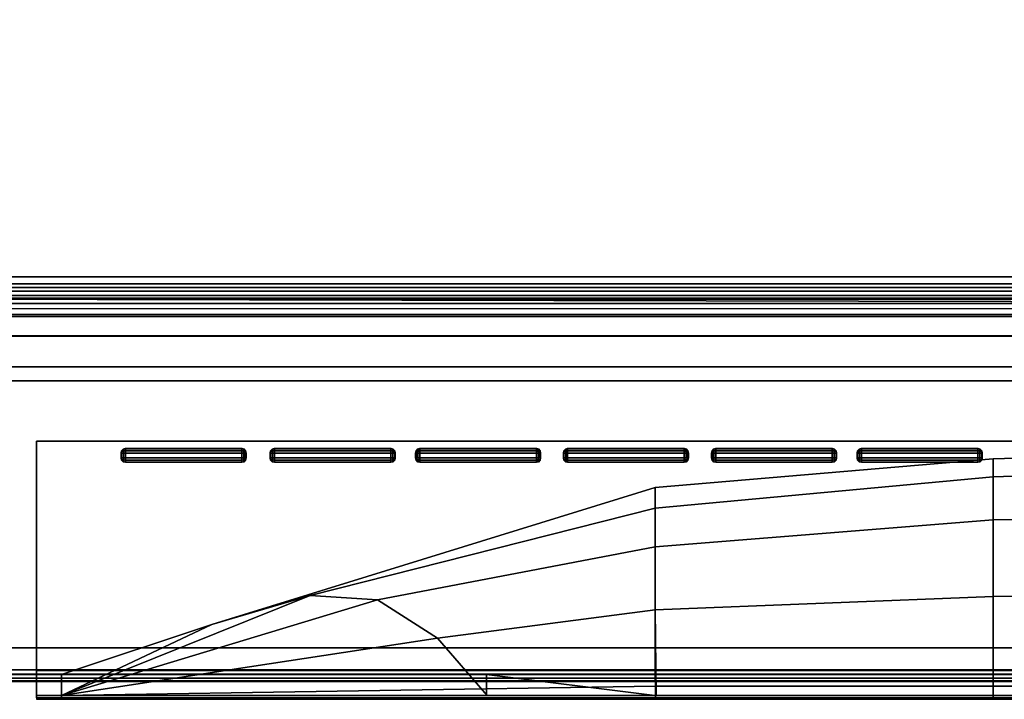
# Model space of a CAD drawing. Extents: x -12.4 to 12.4, y -12 to 12.
# Tile 2 of 7: x -8.1 to -2.2, y -12 to -7.9. Entities that reach past the tile are written whole.
import ezdxf

# ---------------------------------------------------------------- set-up
doc = ezdxf.new("R2010")
doc.units = 0
for name, color, linetype in [('BUTTON', 251, 'CONTINUOUS'), ('BUTTON_1', 251, 'CONTINUOUS'), ('BUTTON_2', 251, 'CONTINUOUS'), ('BUTTON_3', 251, 'CONTINUOUS'), ('BUTTON_4', 251, 'CONTINUOUS'), ('BUTTON_5', 251, 'CONTINUOUS'), ('DOOR_GASKET', 27, 'CONTINUOUS'), ('FRONT_TRIM', 253, 'CONTINUOUS'), ('POCKET_DOOR_HANDLE', 251, 'CONTINUOUS'), ('SHP878ZD5N_BODY_', 253, 'CONTINUOUS'), ('SHP878ZD5N_DOOR', 251, 'CONTINUOUS')]:
    doc.layers.add(name, color=color, linetype=linetype)

msp = doc.modelspace()

# ---------------------------------------------------------------- linework, layer by layer
at = {"layer": 'BUTTON'}
for points in [[(-7.513, -10.4765, 33.5885), (-7.5154, -10.4892, 33.589), (-7.5182, -10.4892, 33.5776), (-7.5154, -10.476, 33.5776)], [(-7.5182, -10.4892, 33.5776), (-7.5154, -10.4892, 33.589), (-7.5154, -10.5175, 33.589), (-7.5182, -10.5175, 33.5776)], [(-7.5037, -10.466, 33.5885), (-7.513, -10.4765, 33.5885), (-7.5154, -10.476, 33.5776), (-7.5042, -10.4633, 33.5776)], [(-7.513, -10.4765, 33.5885), (-7.5037, -10.4765, 33.5976), (-7.5042, -10.4892, 33.5999), (-7.5154, -10.4892, 33.589)], [(-7.5154, -10.4892, 33.589), (-7.5042, -10.4892, 33.5999), (-7.5042, -10.5175, 33.5999), (-7.5154, -10.5175, 33.589)], [(-7.5037, -10.466, 33.5885), (-7.5037, -10.4765, 33.5976), (-7.513, -10.4765, 33.5885)], [(-7.5037, -10.466, 33.5885), (-7.5042, -10.4633, 33.5776), (-7.4925, -10.4601, 33.5776), (-7.4925, -10.4633, 33.589)], [(-7.5037, -10.4765, 33.5976), (-7.4925, -10.4759, 33.5999), (-7.4925, -10.4892, 33.6026), (-7.5042, -10.4892, 33.5999)], [(-7.5042, -10.4892, 33.5999), (-7.4925, -10.4892, 33.6026), (-7.4925, -10.5175, 33.6026), (-7.5042, -10.5175, 33.5999)], [(-7.5037, -10.4765, 33.5976), (-7.5037, -10.466, 33.5885), (-7.4925, -10.4633, 33.589), (-7.4925, -10.4759, 33.5999)], [(-6.7908, -10.4601, 33.5776), (-6.7908, -10.4633, 33.589), (-7.4925, -10.4633, 33.589), (-7.4925, -10.4601, 33.5776)], [(-6.7908, -10.4633, 33.589), (-6.7908, -10.4759, 33.5999), (-7.4925, -10.4759, 33.5999), (-7.4925, -10.4633, 33.589)], [(-6.7908, -10.4759, 33.5999), (-6.7908, -10.4892, 33.6026), (-7.4925, -10.4892, 33.6026), (-7.4925, -10.4759, 33.5999)], [(-6.7908, -10.4892, 33.6026), (-6.7908, -10.5175, 33.6026), (-7.4925, -10.5175, 33.6026), (-7.4925, -10.4892, 33.6026)], [(-6.7796, -10.466, 33.5885), (-6.7908, -10.4633, 33.589), (-6.7908, -10.4601, 33.5776), (-6.7791, -10.4633, 33.5776)], [(-6.7796, -10.466, 33.5885), (-6.7796, -10.4765, 33.5976), (-6.7908, -10.4759, 33.5999), (-6.7908, -10.4633, 33.589)], [(-6.7796, -10.4765, 33.5976), (-6.7791, -10.4892, 33.5999), (-6.7908, -10.4892, 33.6026), (-6.7908, -10.4759, 33.5999)], [(-6.7908, -10.4892, 33.6026), (-6.7791, -10.4892, 33.5999), (-6.7791, -10.5175, 33.5999), (-6.7908, -10.5175, 33.6026)], [(-6.7703, -10.4765, 33.5885), (-6.7796, -10.466, 33.5885), (-6.7791, -10.4633, 33.5776), (-6.7679, -10.476, 33.5776)], [(-6.7796, -10.466, 33.5885), (-6.7703, -10.4765, 33.5885), (-6.7796, -10.4765, 33.5976)], [(-6.7796, -10.4765, 33.5976), (-6.7703, -10.4765, 33.5885), (-6.7679, -10.4892, 33.589), (-6.7791, -10.4892, 33.5999)], [(-6.7791, -10.4892, 33.5999), (-6.7679, -10.4892, 33.589), (-6.7679, -10.5175, 33.589), (-6.7791, -10.5175, 33.5999)], [(-6.7703, -10.4765, 33.5885), (-6.7679, -10.476, 33.5776), (-6.7651, -10.4892, 33.5776), (-6.7679, -10.4892, 33.589)], [(-6.7679, -10.4892, 33.589), (-6.7651, -10.4892, 33.5776), (-6.7651, -10.5175, 33.5776), (-6.7679, -10.5175, 33.589)], [(-7.513, -10.5302, 33.5886), (-7.5154, -10.5308, 33.5777), (-7.5182, -10.5175, 33.5776), (-7.5154, -10.5175, 33.589)], [(-7.5037, -10.5302, 33.5976), (-7.513, -10.5302, 33.5886), (-7.5154, -10.5175, 33.589), (-7.5042, -10.5175, 33.5999)], [(-7.513, -10.5302, 33.5886), (-7.5037, -10.5408, 33.5886), (-7.5042, -10.5435, 33.5777), (-7.5154, -10.5308, 33.5777)], [(-7.513, -10.5302, 33.5886), (-7.5037, -10.5302, 33.5976), (-7.5037, -10.5408, 33.5886)], [(-7.5037, -10.5302, 33.5976), (-7.5042, -10.5175, 33.5999), (-7.4925, -10.5175, 33.6026), (-7.4925, -10.5308, 33.5999)], [(-7.5037, -10.5408, 33.5886), (-7.4925, -10.5435, 33.589), (-7.4925, -10.5467, 33.5777), (-7.5042, -10.5435, 33.5777)], [(-7.5037, -10.5408, 33.5886), (-7.5037, -10.5302, 33.5976), (-7.4925, -10.5308, 33.5999), (-7.4925, -10.5435, 33.589)], [(-6.7908, -10.5175, 33.6026), (-6.7908, -10.5308, 33.5999), (-7.4925, -10.5308, 33.5999), (-7.4925, -10.5175, 33.6026)], [(-6.7908, -10.5308, 33.5999), (-6.7908, -10.5435, 33.589), (-7.4925, -10.5435, 33.589), (-7.4925, -10.5308, 33.5999)], [(-6.7908, -10.5435, 33.589), (-6.7908, -10.5467, 33.5777), (-7.4925, -10.5467, 33.5777), (-7.4925, -10.5435, 33.589)], [(-6.7796, -10.5302, 33.5976), (-6.7908, -10.5308, 33.5999), (-6.7908, -10.5175, 33.6026), (-6.7791, -10.5175, 33.5999)], [(-6.7796, -10.5302, 33.5976), (-6.7796, -10.5408, 33.5886), (-6.7908, -10.5435, 33.589), (-6.7908, -10.5308, 33.5999)], [(-6.7796, -10.5408, 33.5886), (-6.7791, -10.5435, 33.5777), (-6.7908, -10.5467, 33.5777), (-6.7908, -10.5435, 33.589)], [(-6.7703, -10.5302, 33.5886), (-6.7796, -10.5302, 33.5976), (-6.7791, -10.5175, 33.5999), (-6.7679, -10.5175, 33.589)], [(-6.7796, -10.5408, 33.5886), (-6.7703, -10.5302, 33.5886), (-6.7679, -10.5308, 33.5777), (-6.7791, -10.5435, 33.5777)], [(-6.7703, -10.5302, 33.5886), (-6.7796, -10.5408, 33.5886), (-6.7796, -10.5302, 33.5976)], [(-6.7703, -10.5302, 33.5886), (-6.7679, -10.5175, 33.589), (-6.7651, -10.5175, 33.5776), (-6.7679, -10.5308, 33.5777)]]:
    msp.add_3dface(points, dxfattribs=at)
at = {"layer": 'BUTTON_1'}
for points in [[(-6.6152, -10.4765, 33.5885), (-6.6176, -10.4892, 33.589), (-6.6204, -10.4892, 33.5776), (-6.6176, -10.476, 33.5776)], [(-6.6204, -10.4892, 33.5776), (-6.6176, -10.4892, 33.589), (-6.6176, -10.5175, 33.589), (-6.6204, -10.5175, 33.5776)], [(-6.6059, -10.466, 33.5885), (-6.6152, -10.4765, 33.5885), (-6.6176, -10.476, 33.5776), (-6.6063, -10.4633, 33.5776)], [(-6.6152, -10.4765, 33.5885), (-6.6059, -10.4765, 33.5976), (-6.6063, -10.4892, 33.5999), (-6.6176, -10.4892, 33.589)], [(-6.6176, -10.4892, 33.589), (-6.6063, -10.4892, 33.5999), (-6.6063, -10.5175, 33.5999), (-6.6176, -10.5175, 33.589)], [(-6.6059, -10.466, 33.5885), (-6.6059, -10.4765, 33.5976), (-6.6152, -10.4765, 33.5885)], [(-6.6059, -10.466, 33.5885), (-6.6063, -10.4633, 33.5776), (-6.5946, -10.4601, 33.5776), (-6.5946, -10.4633, 33.589)], [(-6.6059, -10.4765, 33.5976), (-6.5946, -10.4759, 33.5999), (-6.5946, -10.4892, 33.6026), (-6.6063, -10.4892, 33.5999)], [(-6.6063, -10.4892, 33.5999), (-6.5946, -10.4892, 33.6026), (-6.5946, -10.5175, 33.6026), (-6.6063, -10.5175, 33.5999)], [(-6.6059, -10.4765, 33.5976), (-6.6059, -10.466, 33.5885), (-6.5946, -10.4633, 33.589), (-6.5946, -10.4759, 33.5999)], [(-5.893, -10.4601, 33.5776), (-5.893, -10.4633, 33.589), (-6.5946, -10.4633, 33.589), (-6.5946, -10.4601, 33.5776)], [(-5.893, -10.4633, 33.589), (-5.893, -10.4759, 33.5999), (-6.5946, -10.4759, 33.5999), (-6.5946, -10.4633, 33.589)], [(-5.893, -10.4759, 33.5999), (-5.893, -10.4892, 33.6026), (-6.5946, -10.4892, 33.6026), (-6.5946, -10.4759, 33.5999)], [(-5.893, -10.4892, 33.6026), (-5.893, -10.5175, 33.6026), (-6.5946, -10.5175, 33.6026), (-6.5946, -10.4892, 33.6026)], [(-5.8818, -10.466, 33.5885), (-5.893, -10.4633, 33.589), (-5.893, -10.4601, 33.5776), (-5.8813, -10.4633, 33.5776)], [(-5.8818, -10.466, 33.5885), (-5.8818, -10.4765, 33.5976), (-5.893, -10.4759, 33.5999), (-5.893, -10.4633, 33.589)], [(-5.8818, -10.4765, 33.5976), (-5.8813, -10.4892, 33.5999), (-5.893, -10.4892, 33.6026), (-5.893, -10.4759, 33.5999)], [(-5.893, -10.4892, 33.6026), (-5.8813, -10.4892, 33.5999), (-5.8813, -10.5175, 33.5999), (-5.893, -10.5175, 33.6026)], [(-5.8725, -10.4765, 33.5885), (-5.8818, -10.466, 33.5885), (-5.8813, -10.4633, 33.5776), (-5.8701, -10.476, 33.5776)], [(-5.8818, -10.466, 33.5885), (-5.8725, -10.4765, 33.5885), (-5.8818, -10.4765, 33.5976)], [(-5.8818, -10.4765, 33.5976), (-5.8725, -10.4765, 33.5885), (-5.8701, -10.4892, 33.589), (-5.8813, -10.4892, 33.5999)], [(-5.8813, -10.4892, 33.5999), (-5.8701, -10.4892, 33.589), (-5.8701, -10.5175, 33.589), (-5.8813, -10.5175, 33.5999)], [(-5.8725, -10.4765, 33.5885), (-5.8701, -10.476, 33.5776), (-5.8673, -10.4892, 33.5776), (-5.8701, -10.4892, 33.589)], [(-5.8701, -10.4892, 33.589), (-5.8673, -10.4892, 33.5776), (-5.8673, -10.5175, 33.5776), (-5.8701, -10.5175, 33.589)], [(-6.6152, -10.5302, 33.5886), (-6.6176, -10.5308, 33.5777), (-6.6204, -10.5175, 33.5776), (-6.6176, -10.5175, 33.589)], [(-6.6059, -10.5302, 33.5976), (-6.6152, -10.5302, 33.5886), (-6.6176, -10.5175, 33.589), (-6.6063, -10.5175, 33.5999)], [(-6.6152, -10.5302, 33.5886), (-6.6059, -10.5408, 33.5886), (-6.6063, -10.5435, 33.5777), (-6.6176, -10.5308, 33.5777)], [(-6.6152, -10.5302, 33.5886), (-6.6059, -10.5302, 33.5976), (-6.6059, -10.5408, 33.5886)], [(-6.6059, -10.5302, 33.5976), (-6.6063, -10.5175, 33.5999), (-6.5946, -10.5175, 33.6026), (-6.5946, -10.5308, 33.5999)], [(-6.6059, -10.5408, 33.5886), (-6.5946, -10.5435, 33.589), (-6.5946, -10.5467, 33.5777), (-6.6063, -10.5435, 33.5777)], [(-6.6059, -10.5408, 33.5886), (-6.6059, -10.5302, 33.5976), (-6.5946, -10.5308, 33.5999), (-6.5946, -10.5435, 33.589)], [(-5.893, -10.5175, 33.6026), (-5.893, -10.5308, 33.5999), (-6.5946, -10.5308, 33.5999), (-6.5946, -10.5175, 33.6026)], [(-5.893, -10.5308, 33.5999), (-5.893, -10.5435, 33.589), (-6.5946, -10.5435, 33.589), (-6.5946, -10.5308, 33.5999)], [(-5.893, -10.5435, 33.589), (-5.893, -10.5467, 33.5777), (-6.5946, -10.5467, 33.5777), (-6.5946, -10.5435, 33.589)], [(-5.8818, -10.5302, 33.5976), (-5.893, -10.5308, 33.5999), (-5.893, -10.5175, 33.6026), (-5.8813, -10.5175, 33.5999)], [(-5.8818, -10.5302, 33.5976), (-5.8818, -10.5408, 33.5886), (-5.893, -10.5435, 33.589), (-5.893, -10.5308, 33.5999)], [(-5.8818, -10.5408, 33.5886), (-5.8813, -10.5435, 33.5777), (-5.893, -10.5467, 33.5777), (-5.893, -10.5435, 33.589)], [(-5.8725, -10.5302, 33.5886), (-5.8818, -10.5302, 33.5976), (-5.8813, -10.5175, 33.5999), (-5.8701, -10.5175, 33.589)], [(-5.8818, -10.5408, 33.5886), (-5.8725, -10.5302, 33.5886), (-5.8701, -10.5308, 33.5777), (-5.8813, -10.5435, 33.5777)], [(-5.8725, -10.5302, 33.5886), (-5.8818, -10.5408, 33.5886), (-5.8818, -10.5302, 33.5976)], [(-5.8725, -10.5302, 33.5886), (-5.8701, -10.5175, 33.589), (-5.8673, -10.5175, 33.5776), (-5.8701, -10.5308, 33.5777)]]:
    msp.add_3dface(points, dxfattribs=at)
at = {"layer": 'BUTTON_2'}
for points in [[(-5.7387, -10.4765, 33.5885), (-5.7411, -10.4892, 33.589), (-5.7439, -10.4892, 33.5776), (-5.7411, -10.476, 33.5776)], [(-5.7439, -10.4892, 33.5776), (-5.7411, -10.4892, 33.589), (-5.7411, -10.5175, 33.589), (-5.7439, -10.5175, 33.5776)], [(-5.7294, -10.466, 33.5885), (-5.7387, -10.4765, 33.5885), (-5.7411, -10.476, 33.5776), (-5.7299, -10.4633, 33.5776)], [(-5.7387, -10.4765, 33.5885), (-5.7294, -10.4765, 33.5976), (-5.7299, -10.4892, 33.5999), (-5.7411, -10.4892, 33.589)], [(-5.7411, -10.4892, 33.589), (-5.7299, -10.4892, 33.5999), (-5.7299, -10.5175, 33.5999), (-5.7411, -10.5175, 33.589)], [(-5.7294, -10.466, 33.5885), (-5.7294, -10.4765, 33.5976), (-5.7387, -10.4765, 33.5885)], [(-5.7294, -10.466, 33.5885), (-5.7299, -10.4633, 33.5776), (-5.7182, -10.4601, 33.5776), (-5.7182, -10.4633, 33.589)], [(-5.7294, -10.4765, 33.5976), (-5.7182, -10.4759, 33.5999), (-5.7182, -10.4892, 33.6026), (-5.7299, -10.4892, 33.5999)], [(-5.7299, -10.4892, 33.5999), (-5.7182, -10.4892, 33.6026), (-5.7182, -10.5175, 33.6026), (-5.7299, -10.5175, 33.5999)], [(-5.7294, -10.4765, 33.5976), (-5.7294, -10.466, 33.5885), (-5.7182, -10.4633, 33.589), (-5.7182, -10.4759, 33.5999)], [(-5.0166, -10.4601, 33.5776), (-5.0166, -10.4633, 33.589), (-5.7182, -10.4633, 33.589), (-5.7182, -10.4601, 33.5776)], [(-5.0166, -10.4633, 33.589), (-5.0166, -10.4759, 33.5999), (-5.7182, -10.4759, 33.5999), (-5.7182, -10.4633, 33.589)], [(-5.0166, -10.4759, 33.5999), (-5.0166, -10.4892, 33.6026), (-5.7182, -10.4892, 33.6026), (-5.7182, -10.4759, 33.5999)], [(-5.0166, -10.4892, 33.6026), (-5.0166, -10.5175, 33.6026), (-5.7182, -10.5175, 33.6026), (-5.7182, -10.4892, 33.6026)], [(-5.0053, -10.466, 33.5885), (-5.0166, -10.4633, 33.589), (-5.0166, -10.4601, 33.5776), (-5.0048, -10.4633, 33.5776)], [(-5.0053, -10.466, 33.5885), (-5.0053, -10.4765, 33.5976), (-5.0166, -10.4759, 33.5999), (-5.0166, -10.4633, 33.589)], [(-5.0053, -10.4765, 33.5976), (-5.0048, -10.4892, 33.5999), (-5.0166, -10.4892, 33.6026), (-5.0166, -10.4759, 33.5999)], [(-5.0166, -10.4892, 33.6026), (-5.0048, -10.4892, 33.5999), (-5.0048, -10.5175, 33.5999), (-5.0166, -10.5175, 33.6026)], [(-4.996, -10.4765, 33.5885), (-5.0053, -10.466, 33.5885), (-5.0048, -10.4633, 33.5776), (-4.9936, -10.476, 33.5776)], [(-5.0053, -10.466, 33.5885), (-4.996, -10.4765, 33.5885), (-5.0053, -10.4765, 33.5976)], [(-5.0053, -10.4765, 33.5976), (-4.996, -10.4765, 33.5885), (-4.9936, -10.4892, 33.589), (-5.0048, -10.4892, 33.5999)], [(-5.0048, -10.4892, 33.5999), (-4.9936, -10.4892, 33.589), (-4.9936, -10.5175, 33.589), (-5.0048, -10.5175, 33.5999)], [(-4.996, -10.4765, 33.5885), (-4.9936, -10.476, 33.5776), (-4.9908, -10.4892, 33.5776), (-4.9936, -10.4892, 33.589)], [(-4.9936, -10.4892, 33.589), (-4.9908, -10.4892, 33.5776), (-4.9908, -10.5175, 33.5776), (-4.9936, -10.5175, 33.589)], [(-5.7387, -10.5302, 33.5886), (-5.7411, -10.5308, 33.5777), (-5.7439, -10.5175, 33.5776), (-5.7411, -10.5175, 33.589)], [(-5.7294, -10.5302, 33.5976), (-5.7387, -10.5302, 33.5886), (-5.7411, -10.5175, 33.589), (-5.7299, -10.5175, 33.5999)], [(-5.7387, -10.5302, 33.5886), (-5.7294, -10.5408, 33.5886), (-5.7299, -10.5435, 33.5777), (-5.7411, -10.5308, 33.5777)], [(-5.7387, -10.5302, 33.5886), (-5.7294, -10.5302, 33.5976), (-5.7294, -10.5408, 33.5886)], [(-5.7294, -10.5302, 33.5976), (-5.7299, -10.5175, 33.5999), (-5.7182, -10.5175, 33.6026), (-5.7182, -10.5308, 33.5999)], [(-5.7294, -10.5408, 33.5886), (-5.7182, -10.5435, 33.589), (-5.7182, -10.5467, 33.5777), (-5.7299, -10.5435, 33.5777)], [(-5.7294, -10.5408, 33.5886), (-5.7294, -10.5302, 33.5976), (-5.7182, -10.5308, 33.5999), (-5.7182, -10.5435, 33.589)], [(-5.0166, -10.5175, 33.6026), (-5.0166, -10.5308, 33.5999), (-5.7182, -10.5308, 33.5999), (-5.7182, -10.5175, 33.6026)], [(-5.0166, -10.5308, 33.5999), (-5.0166, -10.5435, 33.589), (-5.7182, -10.5435, 33.589), (-5.7182, -10.5308, 33.5999)], [(-5.0166, -10.5435, 33.589), (-5.0166, -10.5467, 33.5777), (-5.7182, -10.5467, 33.5777), (-5.7182, -10.5435, 33.589)], [(-5.0053, -10.5302, 33.5976), (-5.0166, -10.5308, 33.5999), (-5.0166, -10.5175, 33.6026), (-5.0048, -10.5175, 33.5999)], [(-5.0053, -10.5302, 33.5976), (-5.0053, -10.5408, 33.5886), (-5.0166, -10.5435, 33.589), (-5.0166, -10.5308, 33.5999)], [(-5.0053, -10.5408, 33.5886), (-5.0048, -10.5435, 33.5777), (-5.0166, -10.5467, 33.5777), (-5.0166, -10.5435, 33.589)], [(-4.996, -10.5302, 33.5886), (-5.0053, -10.5302, 33.5976), (-5.0048, -10.5175, 33.5999), (-4.9936, -10.5175, 33.589)], [(-5.0053, -10.5408, 33.5886), (-4.996, -10.5302, 33.5886), (-4.9936, -10.5308, 33.5777), (-5.0048, -10.5435, 33.5777)], [(-4.996, -10.5302, 33.5886), (-5.0053, -10.5408, 33.5886), (-5.0053, -10.5302, 33.5976)], [(-4.996, -10.5302, 33.5886), (-4.9936, -10.5175, 33.589), (-4.9908, -10.5175, 33.5776), (-4.9936, -10.5308, 33.5777)]]:
    msp.add_3dface(points, dxfattribs=at)
at = {"layer": 'BUTTON_3'}
for points in [[(-4.8489, -10.4765, 33.5885), (-4.8512, -10.4892, 33.589), (-4.8541, -10.4892, 33.5776), (-4.8512, -10.476, 33.5776)], [(-4.8541, -10.4892, 33.5776), (-4.8512, -10.4892, 33.589), (-4.8512, -10.5175, 33.589), (-4.8541, -10.5175, 33.5776)], [(-4.8396, -10.466, 33.5885), (-4.8489, -10.4765, 33.5885), (-4.8512, -10.476, 33.5776), (-4.84, -10.4633, 33.5776)], [(-4.8489, -10.4765, 33.5885), (-4.8396, -10.4765, 33.5976), (-4.84, -10.4892, 33.5999), (-4.8512, -10.4892, 33.589)], [(-4.8512, -10.4892, 33.589), (-4.84, -10.4892, 33.5999), (-4.84, -10.5175, 33.5999), (-4.8512, -10.5175, 33.589)], [(-4.8396, -10.466, 33.5885), (-4.8396, -10.4765, 33.5976), (-4.8489, -10.4765, 33.5885)], [(-4.8396, -10.466, 33.5885), (-4.84, -10.4633, 33.5776), (-4.8283, -10.4601, 33.5776), (-4.8283, -10.4633, 33.589)], [(-4.8396, -10.4765, 33.5976), (-4.8283, -10.4759, 33.5999), (-4.8283, -10.4892, 33.6026), (-4.84, -10.4892, 33.5999)], [(-4.84, -10.4892, 33.5999), (-4.8283, -10.4892, 33.6026), (-4.8283, -10.5175, 33.6026), (-4.84, -10.5175, 33.5999)], [(-4.8396, -10.4765, 33.5976), (-4.8396, -10.466, 33.5885), (-4.8283, -10.4633, 33.589), (-4.8283, -10.4759, 33.5999)], [(-4.1267, -10.4601, 33.5776), (-4.1267, -10.4633, 33.589), (-4.8283, -10.4633, 33.589), (-4.8283, -10.4601, 33.5776)], [(-4.1267, -10.4633, 33.589), (-4.1267, -10.4759, 33.5999), (-4.8283, -10.4759, 33.5999), (-4.8283, -10.4633, 33.589)], [(-4.1267, -10.4759, 33.5999), (-4.1267, -10.4892, 33.6026), (-4.8283, -10.4892, 33.6026), (-4.8283, -10.4759, 33.5999)], [(-4.1267, -10.4892, 33.6026), (-4.1267, -10.5175, 33.6026), (-4.8283, -10.5175, 33.6026), (-4.8283, -10.4892, 33.6026)], [(-4.1154, -10.466, 33.5885), (-4.1267, -10.4633, 33.589), (-4.1267, -10.4601, 33.5776), (-4.115, -10.4633, 33.5776)], [(-4.1154, -10.466, 33.5885), (-4.1154, -10.4765, 33.5976), (-4.1267, -10.4759, 33.5999), (-4.1267, -10.4633, 33.589)], [(-4.1154, -10.4765, 33.5976), (-4.115, -10.4892, 33.5999), (-4.1267, -10.4892, 33.6026), (-4.1267, -10.4759, 33.5999)], [(-4.1267, -10.4892, 33.6026), (-4.115, -10.4892, 33.5999), (-4.115, -10.5175, 33.5999), (-4.1267, -10.5175, 33.6026)], [(-4.1061, -10.4765, 33.5885), (-4.1154, -10.466, 33.5885), (-4.115, -10.4633, 33.5776), (-4.1038, -10.476, 33.5776)], [(-4.1154, -10.466, 33.5885), (-4.1061, -10.4765, 33.5885), (-4.1154, -10.4765, 33.5976)], [(-4.1154, -10.4765, 33.5976), (-4.1061, -10.4765, 33.5885), (-4.1038, -10.4892, 33.589), (-4.115, -10.4892, 33.5999)], [(-4.115, -10.4892, 33.5999), (-4.1038, -10.4892, 33.589), (-4.1038, -10.5175, 33.589), (-4.115, -10.5175, 33.5999)], [(-4.1061, -10.4765, 33.5885), (-4.1038, -10.476, 33.5776), (-4.1009, -10.4892, 33.5776), (-4.1038, -10.4892, 33.589)], [(-4.1038, -10.4892, 33.589), (-4.1009, -10.4892, 33.5776), (-4.1009, -10.5175, 33.5776), (-4.1038, -10.5175, 33.589)], [(-4.8489, -10.5302, 33.5886), (-4.8512, -10.5308, 33.5777), (-4.8541, -10.5175, 33.5776), (-4.8512, -10.5175, 33.589)], [(-4.8396, -10.5302, 33.5976), (-4.8489, -10.5302, 33.5886), (-4.8512, -10.5175, 33.589), (-4.84, -10.5175, 33.5999)], [(-4.8489, -10.5302, 33.5886), (-4.8396, -10.5408, 33.5886), (-4.84, -10.5435, 33.5777), (-4.8512, -10.5308, 33.5777)], [(-4.8489, -10.5302, 33.5886), (-4.8396, -10.5302, 33.5976), (-4.8396, -10.5408, 33.5886)], [(-4.8396, -10.5302, 33.5976), (-4.84, -10.5175, 33.5999), (-4.8283, -10.5175, 33.6026), (-4.8283, -10.5308, 33.5999)], [(-4.8396, -10.5408, 33.5886), (-4.8283, -10.5435, 33.589), (-4.8283, -10.5467, 33.5777), (-4.84, -10.5435, 33.5777)], [(-4.8396, -10.5408, 33.5886), (-4.8396, -10.5302, 33.5976), (-4.8283, -10.5308, 33.5999), (-4.8283, -10.5435, 33.589)], [(-4.1267, -10.5175, 33.6026), (-4.1267, -10.5308, 33.5999), (-4.8283, -10.5308, 33.5999), (-4.8283, -10.5175, 33.6026)], [(-4.1267, -10.5308, 33.5999), (-4.1267, -10.5435, 33.589), (-4.8283, -10.5435, 33.589), (-4.8283, -10.5308, 33.5999)], [(-4.1267, -10.5435, 33.589), (-4.1267, -10.5467, 33.5777), (-4.8283, -10.5467, 33.5777), (-4.8283, -10.5435, 33.589)], [(-4.1154, -10.5302, 33.5976), (-4.1267, -10.5308, 33.5999), (-4.1267, -10.5175, 33.6026), (-4.115, -10.5175, 33.5999)], [(-4.1154, -10.5302, 33.5976), (-4.1154, -10.5408, 33.5886), (-4.1267, -10.5435, 33.589), (-4.1267, -10.5308, 33.5999)], [(-4.1154, -10.5408, 33.5886), (-4.115, -10.5435, 33.5777), (-4.1267, -10.5467, 33.5777), (-4.1267, -10.5435, 33.589)], [(-4.1061, -10.5302, 33.5886), (-4.1154, -10.5302, 33.5976), (-4.115, -10.5175, 33.5999), (-4.1038, -10.5175, 33.589)], [(-4.1154, -10.5408, 33.5886), (-4.1061, -10.5302, 33.5886), (-4.1038, -10.5308, 33.5777), (-4.115, -10.5435, 33.5777)], [(-4.1061, -10.5302, 33.5886), (-4.1154, -10.5408, 33.5886), (-4.1154, -10.5302, 33.5976)], [(-4.1061, -10.5302, 33.5886), (-4.1038, -10.5175, 33.589), (-4.1009, -10.5175, 33.5776), (-4.1038, -10.5308, 33.5777)]]:
    msp.add_3dface(points, dxfattribs=at)
at = {"layer": 'BUTTON_4'}
for points in [[(-3.9563, -10.4765, 33.5885), (-3.9587, -10.4892, 33.589), (-3.9615, -10.4892, 33.5776), (-3.9587, -10.476, 33.5776)], [(-3.9615, -10.4892, 33.5776), (-3.9587, -10.4892, 33.589), (-3.9587, -10.5175, 33.589), (-3.9615, -10.5175, 33.5776)], [(-3.947, -10.466, 33.5885), (-3.9563, -10.4765, 33.5885), (-3.9587, -10.476, 33.5776), (-3.9475, -10.4633, 33.5776)], [(-3.9563, -10.4765, 33.5885), (-3.947, -10.4765, 33.5976), (-3.9475, -10.4892, 33.5999), (-3.9587, -10.4892, 33.589)], [(-3.9587, -10.4892, 33.589), (-3.9475, -10.4892, 33.5999), (-3.9475, -10.5175, 33.5999), (-3.9587, -10.5175, 33.589)], [(-3.947, -10.466, 33.5885), (-3.947, -10.4765, 33.5976), (-3.9563, -10.4765, 33.5885)], [(-3.947, -10.466, 33.5885), (-3.9475, -10.4633, 33.5776), (-3.9358, -10.4601, 33.5776), (-3.9358, -10.4633, 33.589)], [(-3.947, -10.4765, 33.5976), (-3.9358, -10.4759, 33.5999), (-3.9358, -10.4892, 33.6026), (-3.9475, -10.4892, 33.5999)], [(-3.9475, -10.4892, 33.5999), (-3.9358, -10.4892, 33.6026), (-3.9358, -10.5175, 33.6026), (-3.9475, -10.5175, 33.5999)], [(-3.947, -10.4765, 33.5976), (-3.947, -10.466, 33.5885), (-3.9358, -10.4633, 33.589), (-3.9358, -10.4759, 33.5999)], [(-3.2342, -10.4601, 33.5776), (-3.2342, -10.4633, 33.589), (-3.9358, -10.4633, 33.589), (-3.9358, -10.4601, 33.5776)], [(-3.2342, -10.4633, 33.589), (-3.2342, -10.4759, 33.5999), (-3.9358, -10.4759, 33.5999), (-3.9358, -10.4633, 33.589)], [(-3.2342, -10.4759, 33.5999), (-3.2342, -10.4892, 33.6026), (-3.9358, -10.4892, 33.6026), (-3.9358, -10.4759, 33.5999)], [(-3.2342, -10.4892, 33.6026), (-3.2342, -10.5175, 33.6026), (-3.9358, -10.5175, 33.6026), (-3.9358, -10.4892, 33.6026)], [(-3.2229, -10.466, 33.5885), (-3.2342, -10.4633, 33.589), (-3.2342, -10.4601, 33.5776), (-3.2225, -10.4633, 33.5776)], [(-3.2229, -10.466, 33.5885), (-3.2229, -10.4765, 33.5976), (-3.2342, -10.4759, 33.5999), (-3.2342, -10.4633, 33.589)], [(-3.2229, -10.4765, 33.5976), (-3.2225, -10.4892, 33.5999), (-3.2342, -10.4892, 33.6026), (-3.2342, -10.4759, 33.5999)], [(-3.2342, -10.4892, 33.6026), (-3.2225, -10.4892, 33.5999), (-3.2225, -10.5175, 33.5999), (-3.2342, -10.5175, 33.6026)], [(-3.2136, -10.4765, 33.5885), (-3.2229, -10.466, 33.5885), (-3.2225, -10.4633, 33.5776), (-3.2112, -10.476, 33.5776)], [(-3.2229, -10.466, 33.5885), (-3.2136, -10.4765, 33.5885), (-3.2229, -10.4765, 33.5976)], [(-3.2229, -10.4765, 33.5976), (-3.2136, -10.4765, 33.5885), (-3.2112, -10.4892, 33.589), (-3.2225, -10.4892, 33.5999)], [(-3.2225, -10.4892, 33.5999), (-3.2112, -10.4892, 33.589), (-3.2112, -10.5175, 33.589), (-3.2225, -10.5175, 33.5999)], [(-3.2136, -10.4765, 33.5885), (-3.2112, -10.476, 33.5776), (-3.2084, -10.4892, 33.5776), (-3.2112, -10.4892, 33.589)], [(-3.2112, -10.4892, 33.589), (-3.2084, -10.4892, 33.5776), (-3.2084, -10.5175, 33.5776), (-3.2112, -10.5175, 33.589)], [(-3.9563, -10.5302, 33.5886), (-3.9587, -10.5308, 33.5777), (-3.9615, -10.5175, 33.5776), (-3.9587, -10.5175, 33.589)], [(-3.947, -10.5302, 33.5976), (-3.9563, -10.5302, 33.5886), (-3.9587, -10.5175, 33.589), (-3.9475, -10.5175, 33.5999)], [(-3.9563, -10.5302, 33.5886), (-3.947, -10.5408, 33.5886), (-3.9475, -10.5435, 33.5777), (-3.9587, -10.5308, 33.5777)], [(-3.9563, -10.5302, 33.5886), (-3.947, -10.5302, 33.5976), (-3.947, -10.5408, 33.5886)], [(-3.947, -10.5302, 33.5976), (-3.9475, -10.5175, 33.5999), (-3.9358, -10.5175, 33.6026), (-3.9358, -10.5308, 33.5999)], [(-3.947, -10.5408, 33.5886), (-3.9358, -10.5435, 33.589), (-3.9358, -10.5467, 33.5777), (-3.9475, -10.5435, 33.5777)], [(-3.947, -10.5408, 33.5886), (-3.947, -10.5302, 33.5976), (-3.9358, -10.5308, 33.5999), (-3.9358, -10.5435, 33.589)], [(-3.2342, -10.5175, 33.6026), (-3.2342, -10.5308, 33.5999), (-3.9358, -10.5308, 33.5999), (-3.9358, -10.5175, 33.6026)], [(-3.2342, -10.5308, 33.5999), (-3.2342, -10.5435, 33.589), (-3.9358, -10.5435, 33.589), (-3.9358, -10.5308, 33.5999)], [(-3.2342, -10.5435, 33.589), (-3.2342, -10.5467, 33.5777), (-3.9358, -10.5467, 33.5777), (-3.9358, -10.5435, 33.589)], [(-3.2229, -10.5302, 33.5976), (-3.2342, -10.5308, 33.5999), (-3.2342, -10.5175, 33.6026), (-3.2225, -10.5175, 33.5999)], [(-3.2229, -10.5302, 33.5976), (-3.2229, -10.5408, 33.5886), (-3.2342, -10.5435, 33.589), (-3.2342, -10.5308, 33.5999)], [(-3.2229, -10.5408, 33.5886), (-3.2225, -10.5435, 33.5777), (-3.2342, -10.5467, 33.5777), (-3.2342, -10.5435, 33.589)], [(-3.2136, -10.5302, 33.5886), (-3.2229, -10.5302, 33.5976), (-3.2225, -10.5175, 33.5999), (-3.2112, -10.5175, 33.589)], [(-3.2229, -10.5408, 33.5886), (-3.2136, -10.5302, 33.5886), (-3.2112, -10.5308, 33.5777), (-3.2225, -10.5435, 33.5777)], [(-3.2136, -10.5302, 33.5886), (-3.2229, -10.5408, 33.5886), (-3.2229, -10.5302, 33.5976)], [(-3.2136, -10.5302, 33.5886), (-3.2112, -10.5175, 33.589), (-3.2084, -10.5175, 33.5776), (-3.2112, -10.5308, 33.5777)]]:
    msp.add_3dface(points, dxfattribs=at)
at = {"layer": 'BUTTON_5'}
for points in [[(-3.079, -10.4765, 33.5885), (-3.0814, -10.4892, 33.589), (-3.0842, -10.4892, 33.5776), (-3.0814, -10.476, 33.5776)], [(-3.0842, -10.4892, 33.5776), (-3.0814, -10.4892, 33.589), (-3.0814, -10.5175, 33.589), (-3.0842, -10.5175, 33.5776)], [(-3.0697, -10.466, 33.5885), (-3.079, -10.4765, 33.5885), (-3.0814, -10.476, 33.5776), (-3.0702, -10.4633, 33.5776)], [(-3.079, -10.4765, 33.5885), (-3.0697, -10.4765, 33.5976), (-3.0702, -10.4892, 33.5999), (-3.0814, -10.4892, 33.589)], [(-3.0814, -10.4892, 33.589), (-3.0702, -10.4892, 33.5999), (-3.0702, -10.5175, 33.5999), (-3.0814, -10.5175, 33.589)], [(-3.0697, -10.466, 33.5885), (-3.0697, -10.4765, 33.5976), (-3.079, -10.4765, 33.5885)], [(-3.0697, -10.466, 33.5885), (-3.0702, -10.4633, 33.5776), (-3.0585, -10.4601, 33.5776), (-3.0585, -10.4633, 33.589)], [(-3.0697, -10.4765, 33.5976), (-3.0585, -10.4759, 33.5999), (-3.0585, -10.4892, 33.6026), (-3.0702, -10.4892, 33.5999)], [(-3.0702, -10.4892, 33.5999), (-3.0585, -10.4892, 33.6026), (-3.0585, -10.5175, 33.6026), (-3.0702, -10.5175, 33.5999)], [(-3.0697, -10.4765, 33.5976), (-3.0697, -10.466, 33.5885), (-3.0585, -10.4633, 33.589), (-3.0585, -10.4759, 33.5999)], [(-2.3568, -10.4601, 33.5776), (-2.3568, -10.4633, 33.589), (-3.0585, -10.4633, 33.589), (-3.0585, -10.4601, 33.5776)], [(-2.3568, -10.4633, 33.589), (-2.3568, -10.4759, 33.5999), (-3.0585, -10.4759, 33.5999), (-3.0585, -10.4633, 33.589)], [(-2.3568, -10.4759, 33.5999), (-2.3568, -10.4892, 33.6026), (-3.0585, -10.4892, 33.6026), (-3.0585, -10.4759, 33.5999)], [(-2.3568, -10.4892, 33.6026), (-2.3568, -10.5175, 33.6026), (-3.0585, -10.5175, 33.6026), (-3.0585, -10.4892, 33.6026)], [(-2.3456, -10.466, 33.5885), (-2.3568, -10.4633, 33.589), (-2.3568, -10.4601, 33.5776), (-2.3451, -10.4633, 33.5776)], [(-2.3456, -10.466, 33.5885), (-2.3456, -10.4765, 33.5976), (-2.3568, -10.4759, 33.5999), (-2.3568, -10.4633, 33.589)], [(-2.3456, -10.4765, 33.5976), (-2.3451, -10.4892, 33.5999), (-2.3568, -10.4892, 33.6026), (-2.3568, -10.4759, 33.5999)], [(-2.3568, -10.4892, 33.6026), (-2.3451, -10.4892, 33.5999), (-2.3451, -10.5175, 33.5999), (-2.3568, -10.5175, 33.6026)], [(-2.3363, -10.4765, 33.5885), (-2.3456, -10.466, 33.5885), (-2.3451, -10.4633, 33.5776), (-2.3339, -10.476, 33.5776)], [(-2.3456, -10.466, 33.5885), (-2.3363, -10.4765, 33.5885), (-2.3456, -10.4765, 33.5976)], [(-2.3456, -10.4765, 33.5976), (-2.3363, -10.4765, 33.5885), (-2.3339, -10.4892, 33.589), (-2.3451, -10.4892, 33.5999)], [(-2.3451, -10.4892, 33.5999), (-2.3339, -10.4892, 33.589), (-2.3339, -10.5175, 33.589), (-2.3451, -10.5175, 33.5999)], [(-2.3363, -10.4765, 33.5885), (-2.3339, -10.476, 33.5776), (-2.3311, -10.4892, 33.5776), (-2.3339, -10.4892, 33.589)], [(-2.3339, -10.4892, 33.589), (-2.3311, -10.4892, 33.5776), (-2.3311, -10.5175, 33.5776), (-2.3339, -10.5175, 33.589)], [(-3.079, -10.5302, 33.5886), (-3.0814, -10.5308, 33.5777), (-3.0842, -10.5175, 33.5776), (-3.0814, -10.5175, 33.589)], [(-3.0697, -10.5302, 33.5976), (-3.079, -10.5302, 33.5886), (-3.0814, -10.5175, 33.589), (-3.0702, -10.5175, 33.5999)], [(-3.079, -10.5302, 33.5886), (-3.0697, -10.5408, 33.5886), (-3.0702, -10.5435, 33.5777), (-3.0814, -10.5308, 33.5777)], [(-3.079, -10.5302, 33.5886), (-3.0697, -10.5302, 33.5976), (-3.0697, -10.5408, 33.5886)], [(-3.0697, -10.5302, 33.5976), (-3.0702, -10.5175, 33.5999), (-3.0585, -10.5175, 33.6026), (-3.0585, -10.5308, 33.5999)], [(-3.0697, -10.5408, 33.5886), (-3.0585, -10.5435, 33.589), (-3.0585, -10.5467, 33.5777), (-3.0702, -10.5435, 33.5777)], [(-3.0697, -10.5408, 33.5886), (-3.0697, -10.5302, 33.5976), (-3.0585, -10.5308, 33.5999), (-3.0585, -10.5435, 33.589)], [(-2.3568, -10.5175, 33.6026), (-2.3568, -10.5308, 33.5999), (-3.0585, -10.5308, 33.5999), (-3.0585, -10.5175, 33.6026)], [(-2.3568, -10.5308, 33.5999), (-2.3568, -10.5435, 33.589), (-3.0585, -10.5435, 33.589), (-3.0585, -10.5308, 33.5999)], [(-2.3568, -10.5435, 33.589), (-2.3568, -10.5467, 33.5777), (-3.0585, -10.5467, 33.5777), (-3.0585, -10.5435, 33.589)], [(-2.3456, -10.5302, 33.5976), (-2.3568, -10.5308, 33.5999), (-2.3568, -10.5175, 33.6026), (-2.3451, -10.5175, 33.5999)], [(-2.3456, -10.5302, 33.5976), (-2.3456, -10.5408, 33.5886), (-2.3568, -10.5435, 33.589), (-2.3568, -10.5308, 33.5999)], [(-2.3456, -10.5408, 33.5886), (-2.3451, -10.5435, 33.5777), (-2.3568, -10.5467, 33.5777), (-2.3568, -10.5435, 33.589)], [(-2.3363, -10.5302, 33.5886), (-2.3456, -10.5302, 33.5976), (-2.3451, -10.5175, 33.5999), (-2.3339, -10.5175, 33.589)], [(-2.3456, -10.5408, 33.5886), (-2.3363, -10.5302, 33.5886), (-2.3339, -10.5308, 33.5777), (-2.3451, -10.5435, 33.5777)], [(-2.3363, -10.5302, 33.5886), (-2.3456, -10.5408, 33.5886), (-2.3456, -10.5302, 33.5976)], [(-2.3363, -10.5302, 33.5886), (-2.3339, -10.5175, 33.589), (-2.3311, -10.5175, 33.5776), (-2.3339, -10.5308, 33.5777)]]:
    msp.add_3dface(points, dxfattribs=at)
at = {"layer": 'DOOR_GASKET'}
for points in [[(11.6124, -9.4702, 6.226), (11.6133, -9.4278, 33.6901), (-11.6158, -9.4278, 33.6901), (-11.6151, -9.4702, 6.226)], [(11.3351, -9.4905, 33.6901), (-11.3336, -9.4907, 33.6901), (-11.6158, -9.4278, 33.6901), (11.6133, -9.4278, 33.6901)], [(11.5982, -9.6191, 6.226), (11.6124, -9.4702, 6.226), (-11.6151, -9.4702, 6.226), (-11.6043, -9.6188, 6.226)], [(11.3351, -9.4905, 33.6901), (11.3351, -9.5137, 33.7208), (-11.3336, -9.5138, 33.7208), (-11.3336, -9.4907, 33.6901)], [(11.3351, -9.5137, 33.7208), (11.3351, -9.5627, 33.9723), (-11.3336, -9.5629, 33.9723), (-11.3336, -9.5138, 33.7208)], [(11.3349, -9.5392, 33.7208), (11.3349, -9.5564, 33.6901), (-11.3336, -9.5566, 33.6901), (-11.3336, -9.5393, 33.7208)], [(-11.3336, -9.5393, 33.7208), (-11.3336, -9.5883, 33.9723), (11.3349, -9.5882, 33.9723), (11.3349, -9.5392, 33.7208)], [(11.5988, -9.6543, 33.6901), (-11.6013, -9.6543, 33.6901), (-11.3336, -9.5566, 33.6901), (11.6024, -9.6054, 33.6901)], [(11.3349, -9.5564, 33.6901), (11.6024, -9.6054, 33.6901), (-11.3336, -9.5566, 33.6901)], [(11.3349, -9.5882, 33.9723), (-11.3336, -9.5883, 33.9723), (-11.3336, -9.5629, 33.9723), (11.3351, -9.5627, 33.9723)], [(-11.6006, -9.6658, 6.2261), (11.5934, -9.6658, 6.2261), (11.5982, -9.6191, 6.226), (-11.6043, -9.6188, 6.226)], [(-11.6013, -9.6543, 33.6901), (11.5988, -9.6543, 33.6901), (11.1602, -9.6545, 33.2009), (-11.1624, -9.6545, 33.2009)], [(11.1556, -9.6658, 6.3214), (11.5934, -9.6658, 6.2261), (-11.6006, -9.6658, 6.2261), (-11.1624, -9.6658, 6.3214)], [(11.1602, -9.6545, 33.2009), (11.1747, -9.7817, 33.2), (-11.1768, -9.7817, 33.2), (-11.1624, -9.6545, 33.2009)], [(-11.1624, -9.6658, 6.3214), (-11.1768, -9.7854, 6.3214), (11.1657, -9.7854, 6.3214), (11.1556, -9.6658, 6.3214)], [(11.6148, -9.7817, 33.6891), (11.6148, -9.9696, 33.6891), (-11.6168, -9.9696, 33.6891), (-11.6168, -9.7817, 33.6891)], [(11.1747, -9.7817, 33.2), (11.6148, -9.7817, 33.6891), (-11.6168, -9.7817, 33.6891), (-11.1768, -9.7817, 33.2)], [(-11.6168, -9.7854, 6.3214), (-11.6168, -9.9696, 6.3214), (11.5998, -9.9696, 6.3214), (11.6055, -9.7846, 6.3214)], [(-11.1768, -9.7854, 6.3214), (-11.6168, -9.7854, 6.3214), (11.6055, -9.7846, 6.3214), (11.1657, -9.7854, 6.3214)], [(-11.6168, -9.9696, 33.6891), (11.6148, -9.9696, 33.6891), (11.5998, -9.9696, 6.3214), (-11.6168, -9.9696, 6.3214)]]:
    msp.add_3dface(points, dxfattribs=at)
at = {"layer": 'FRONT_TRIM'}
for points in [[(-8.0268, -11.9646, 30.7813), (-8.0268, -11.7983, 30.7813), (8.0358, -11.7983, 30.7813), (8.0358, -11.9646, 30.7813)], [(-8.0268, -11.7983, 30.7813), (-8.0268, -11.9646, 30.7813), (-8.0268, -11.9646, 30.4281), (-8.0268, -11.7983, 30.4281)], [(8.0358, -11.9646, 30.7813), (8.0358, -11.9646, 30.4281), (-8.0268, -11.9646, 30.4281), (-8.0268, -11.9646, 30.7813)]]:
    msp.add_3dface(points, dxfattribs=at)
at = {"layer": 'POCKET_DOOR_HANDLE'}
for points in [[(-2.2647, -10.5234, 30.4281), (0, -10.4572, 30.4281), (0, -10.5605, 30.0163), (-2.2648, -10.6316, 30.0163)], [(-2.2646, -11.8234, 30.4281), (0, -11.8456, 30.4281), (0, -10.4572, 30.4281), (-2.2647, -10.5234, 30.4281)], [(-4.3009, -10.6965, 30.4281), (-2.2647, -10.5234, 30.4281), (-2.2648, -10.6316, 30.0163), (-4.3009, -10.8217, 30.0163)], [(-2.2647, -10.5234, 30.4281), (-4.3009, -10.6965, 30.4281), (-4.3009, -11.8234, 30.4281), (-2.2646, -11.8234, 30.4281)], [(0, -10.866, 29.5893), (-2.2649, -10.8916, 29.5893), (-2.2648, -10.6316, 30.0163), (0, -10.5605, 30.0163)], [(-2.2649, -10.8916, 29.5893), (-4.3009, -11.0536, 29.6257), (-4.3009, -10.8217, 30.0163), (-2.2648, -10.6316, 30.0163)], [(-4.3009, -10.6965, 30.4281), (-6.9712, -11.5216, 30.4281), (-7.8768, -11.8234, 30.4281), (-4.3009, -11.8234, 30.4281)], [(-6.3789, -11.3465, 29.9696), (-6.9712, -11.5216, 30.4281), (-4.3009, -10.6965, 30.4281), (-4.3009, -10.8217, 30.0163)], [(-4.3009, -11.0536, 29.6257), (-5.9738, -11.3729, 29.5706), (-6.3789, -11.3465, 29.9696), (-4.3009, -10.8217, 30.0163)], [(-4.3009, -11.0536, 29.6257), (-2.2649, -10.8916, 29.5893), (-2.265, -11.3539, 29.1767), (-4.3009, -11.4342, 29.1767)], [(-2.2649, -10.8916, 29.5893), (0, -10.866, 29.5893), (0, -11.3346, 29.1767), (-2.265, -11.3539, 29.1767)], [(-5.6113, -11.6045, 29.1601), (-5.9738, -11.3729, 29.5706), (-4.3009, -11.0536, 29.6257), (-4.3009, -11.4342, 29.1767)], [(-6.9712, -11.5216, 30.4281), (-6.3789, -11.3465, 29.9696), (-7.8768, -11.9498, 28.8756)], [(-7.8768, -11.9498, 28.8756), (-6.3789, -11.3465, 29.9696), (-5.9738, -11.3729, 29.5706)], [(-5.9738, -11.3729, 29.5706), (-5.6113, -11.6045, 29.1601), (-7.8768, -11.9498, 28.8756)], [(-4.3009, -11.4342, 29.1767), (-2.265, -11.3539, 29.1767), (-2.2646, -11.9498, 28.8756), (-4.2956, -11.9498, 28.8756)], [(-2.265, -11.3539, 29.1767), (0, -11.3346, 29.1767), (0, -11.9498, 28.8756), (-2.2646, -11.9498, 28.8756)], [(-5.6113, -11.6045, 29.1601), (-4.3009, -11.4342, 29.1767), (-4.2956, -11.9498, 28.8756), (-5.3129, -11.9498, 28.8756)], [(-7.8768, -11.8234, 30.4281), (-6.9712, -11.5216, 30.4281), (-7.8768, -11.9498, 28.8756)], [(-7.8768, -11.9498, 28.8756), (-5.6113, -11.6045, 29.1601), (-5.3129, -11.9498, 28.8756)], [(-8.0268, -11.9498, 30.4281), (-8.0268, -11.9498, 28.7256), (-8.0268, -11.8234, 28.7256), (-8.0268, -11.8234, 30.4281)], [(-8.0268, -11.8234, 28.7256), (-8.0268, -11.9498, 28.7256), (-5.3176, -11.9498, 28.7256), (-5.3178, -11.8234, 28.7256)], [(-7.8768, -11.8234, 30.4281), (-7.8768, -11.9498, 30.4281), (-4.2993, -11.8934, 30.4281), (-4.3009, -11.8234, 30.4281)], [(-7.8768, -11.9498, 28.8756), (-7.8768, -11.9498, 30.4281), (-7.8768, -11.8234, 30.4281)], [(-4.3037, -11.9498, 28.7256), (-2.2646, -11.9498, 28.7256), (-2.2646, -11.8234, 28.7256), (-5.3178, -11.8234, 28.7256)], [(-5.3176, -11.9498, 28.7256), (-4.3037, -11.9498, 28.7256), (-5.3178, -11.8234, 28.7256)], [(-4.2993, -11.8934, 30.4281), (-2.2646, -11.8934, 30.4281), (-2.2646, -11.8234, 30.4281), (-4.3009, -11.8234, 30.4281)], [(-2.2646, -11.9498, 28.7256), (0, -11.9498, 28.7256), (0, -11.8234, 28.7256), (-2.2646, -11.8234, 28.7256)], [(-2.2646, -11.8934, 30.4281), (0, -11.8934, 30.4281), (0, -11.8456, 30.4281), (-2.2646, -11.8234, 30.4281)], [(-7.8768, -11.9498, 30.4281), (-7.8768, -11.9726, 30.4281), (-4.2993, -11.9726, 30.4281), (-4.2993, -11.8934, 30.4281)], [(-4.2993, -11.8934, 30.4281), (-4.2993, -11.9726, 30.4281), (-2.2646, -11.9726, 30.4281), (-2.2646, -11.8934, 30.4281)], [(-2.2646, -11.8934, 30.4281), (-2.2646, -11.9726, 30.4281), (0, -11.9726, 30.4281), (0, -11.8934, 30.4281)], [(-8.0268, -11.9498, 28.7256), (-7.8768, -11.9498, 28.8756), (-5.3129, -11.9498, 28.8756), (-5.3176, -11.9498, 28.7256)], [(-7.8768, -11.9498, 30.4281), (-7.8768, -11.9498, 28.8756), (-8.0268, -11.9498, 28.7256), (-8.0268, -11.9498, 30.4281)], [(-8.0268, -11.9498, 30.4281), (-8.0268, -11.9726, 30.4281), (-7.8768, -11.9726, 30.4281), (-7.8768, -11.9498, 30.4281)], [(-5.3129, -11.9498, 28.8756), (-4.2956, -11.9498, 28.8756), (-4.3037, -11.9498, 28.7256), (-5.3176, -11.9498, 28.7256)], [(-4.2956, -11.9498, 28.8756), (-2.2646, -11.9498, 28.8756), (-2.2646, -11.9498, 28.7256), (-4.3037, -11.9498, 28.7256)], [(-2.2646, -11.9498, 28.8756), (0, -11.9498, 28.8756), (0, -11.9498, 28.7256), (-2.2646, -11.9498, 28.7256)]]:
    msp.add_3dface(points, dxfattribs=at)
at = {"layer": 'SHP878ZD5N_BODY_'}
for points in [[(-11.1768, -7.7776, 6.3217), (-11.1768, -9.4278, 6.3217), (11.1747, -9.4278, 6.3217), (11.1747, -7.7776, 6.3217)], [(-10.1268, -9.4278, 33.2), (-10.1268, -7.7776, 33.2), (10.1247, -7.7776, 33.2), (10.1247, -9.4278, 33.2)], [(-11.1768, -9.4281, 32.15), (-10.1268, -9.4278, 33.2), (10.1247, -9.4278, 33.2), (11.1747, -9.4281, 32.15)], [(-11.1768, -9.4281, 32.15), (11.1747, -9.4281, 32.15), (11.1747, -9.4278, 6.3217), (-11.1768, -9.4278, 6.3217)]]:
    msp.add_3dface(points, dxfattribs=at)
at = {"layer": 'SHP878ZD5N_DOOR'}
for points in [[(-11.4273, -10.0539, 6.3217), (11.4623, -10.0539, 6.3217), (11.7173, -10.0539, 33.4887), (-11.7482, -10.0539, 33.4887)], [(-11.7482, -10.0539, 33.4887), (11.7173, -10.0539, 33.4887), (11.6479, -10.0539, 33.5587), (-11.6791, -10.0539, 33.5587)], [(11.5213, -11.7959, 33.5587), (-11.5524, -11.7959, 33.5587), (-11.6791, -10.0539, 33.5587), (11.6479, -10.0539, 33.5587)], [(-11.4273, -10.0539, 6.3217), (-11.4273, -11.6622, 6.3217), (11.4623, -11.6622, 6.3217), (11.4623, -10.0539, 6.3217)], [(-8.0268, -11.8234, 30.7813), (-8.0268, -10.4178, 30.7813), (-8.0268, -10.4178, 28.7256), (-8.0268, -11.8234, 28.7256)], [(-8.0268, -10.4178, 28.7256), (-8.0268, -10.4178, 30.7813), (8.0358, -10.4178, 30.7813), (8.0358, -10.4178, 28.7256)], [(-8.0268, -11.8234, 28.7256), (-8.0268, -10.4178, 28.7256), (8.0358, -10.4178, 28.7256), (8.0358, -11.8234, 28.7256)], [(8.0358, -11.8234, 30.7813), (8.0358, -10.4178, 30.7813), (-8.0268, -10.4178, 30.7813), (-8.0268, -11.8234, 30.7813)], [(-11.4273, -11.6622, 3.4762), (-11.559, -11.8659, 3.4762), (11.5279, -11.8659, 3.4762), (11.4623, -11.6622, 3.4762)], [(-11.4273, -11.6622, 6.3217), (-11.4273, -11.6622, 3.4762), (11.4623, -11.6622, 3.4762), (11.4623, -11.6622, 6.3217)], [(-11.5549, -11.8217, 33.5538), (-11.5524, -11.7959, 33.5587), (11.5213, -11.7959, 33.5587), (11.5237, -11.8217, 33.5538)], [(11.5279, -11.8659, 3.4762), (-11.559, -11.8659, 3.4762), (-8.0268, -11.8234, 28.7256), (8.0358, -11.8234, 28.7256)], [(-8.0268, -11.8234, 28.7256), (-11.559, -11.8659, 3.4762), (-11.559, -11.8659, 33.4887), (-8.0268, -11.8234, 30.7813)], [(-8.0268, -11.8234, 30.7813), (-11.559, -11.8659, 33.4887), (11.5279, -11.8659, 33.4887), (8.0358, -11.8234, 30.7813)], [(-11.559, -11.8659, 33.4887), (-11.5586, -11.861, 33.5144), (11.5274, -11.861, 33.5144), (11.5279, -11.8659, 33.4887)], [(-11.5586, -11.861, 33.5144), (-11.5571, -11.8454, 33.5382), (11.526, -11.8454, 33.5382), (11.5274, -11.861, 33.5144)], [(-11.5571, -11.8454, 33.5382), (-11.5549, -11.8217, 33.5538), (11.5237, -11.8217, 33.5538), (11.526, -11.8454, 33.5382)]]:
    msp.add_3dface(points, dxfattribs=at)

doc.saveas('drawing.dxf')
